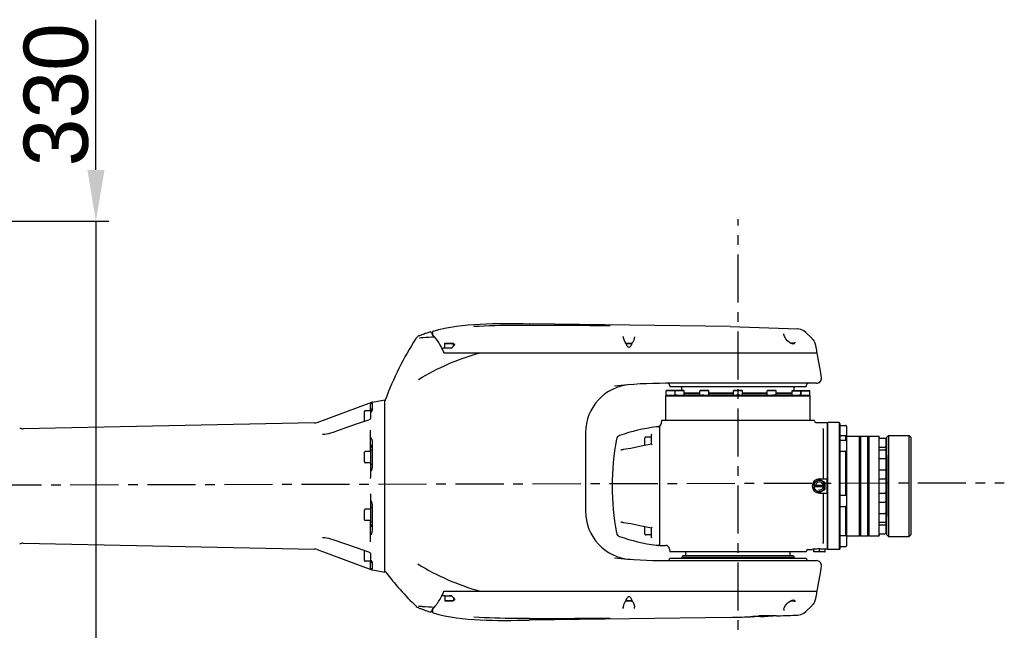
# Model space of a CAD drawing. Header units: millimetres. Extents: x 4086 to 10416, y 123 to 1549.
# Tile 50 of 99: x 7098 to 7252, y 1099 to 1195. Entities that reach past the tile are written whole.
import ezdxf

# ---------------------------------------------------------------- set-up
doc = ezdxf.new("R2010")
doc.units = ezdxf.units.MM
doc.linetypes.add('CENTER', pattern=[0.6, 0.375, -0.075, 0.075, -0.075])
for name, color, linetype in [('中心线', 7, 'Continuous'), ('外形图', 7, 'Continuous'), ('尺寸标注', 7, 'Continuous')]:
    doc.layers.add(name, color=color, linetype=linetype)
doc.styles.add('思源黑', font='SourceHanSansCN-Normal.ttf')
doc.dimstyles.new('尺寸标注_1_4比例中六', dxfattribs={"dimtxt": 10, "dimasz": 8, "dimexe": 2, "dimexo": 1.5, "dimgap": 1, "dimtad": 1, "dimdec": 1, "dimlfac": 4, "dimdsep": 46, "dimtxsty": '思源黑', "dimcen": 0.09, "dimadec": 0, "dimazin": 0, "dimtp": 0.01, "dimtm": 0.01, "dimtfac": 1, "dimtdec": 1, "dimtofl": 0, "dimtmove": 0, "dimatfit": 3, "dimfxl": 1, "dimtolj": 1, "dimarcsym": 0})

# ---------------------------------------------------------------- blocks, each defined once
blk = doc.blocks.new('*D796')
at = {"layer": 'Defpoints', "color": 0}
for p in [(7054.45, 1163.14), (7054.45, 1080.64), (7110.19, 1080.64)]:
    blk.add_point(p, dxfattribs=at)
at = {"layer": '尺寸标注', "color": 0, "lineweight": -2}
for p, q in [((7110.19, 1171.14), (7110.19, 1194.53)), ((7110.19, 1171.14), (7110.19, 1179.14)), ((7055.95, 1163.14), (7112.19, 1163.14)), ((7110.19, 1163.14), (7110.19, 1080.64)), ((7055.95, 1080.64), (7112.19, 1080.64)), ((7110.19, 1072.64), (7110.19, 1064.64))]:
    blk.add_line(p, q, dxfattribs=at)
at = {"layer": '尺寸标注', "color": 0}
for points in [[(7108.86, 1171.14), (7111.53, 1171.14), (7110.19, 1163.14)], [(7111.53, 1072.64), (7108.86, 1072.64), (7110.19, 1080.64)]]:
    blk.add_solid(points, dxfattribs=at)
at = {"layer": '尺寸标注', "color": 0, "insert": (7104.01, 1182.84), "char_height": 10, "attachment_point": 5, "rotation": 90, "style": '思源黑'}
blk.add_mtext('\\A1;330', dxfattribs=at)

msp = doc.modelspace()

# ---------------------------------------------------------------- linework, layer by layer
at = {"layer": '中心线', "linetype": 'CENTER', "ltscale": 20}
for p, q in [((7210.2, 1090.479), (7210.2, 1163.454)), ((7010.2, 1121.89), (7251.672, 1122.396))]:
    msp.add_line(p, q, dxfattribs=at)
at = {"layer": '外形图', "linetype": 'Continuous'}
for p, q in [((7208.95, 1146.733), (7177.7, 1147.177)), ((7208.95, 1146.733), (7219.526, 1146.365)), ((7217.31, 1145.604), (7217.31, 1145.617)), ((7219.525, 1146.365), (7219.526, 1146.365)), ((7220.773, 1145.825), (7220.774, 1145.824)), ((7192.325, 1145.155), (7192.325, 1145.154)), ((7192.442, 1144.637), (7192.325, 1145.154)), ((7192.626, 1144.306), (7192.442, 1144.637)), ((7192.743, 1144.118), (7192.626, 1144.306)), ((7192.729, 1144.14), (7193.686, 1144.14)), ((7192.77, 1144.055), (7192.743, 1144.118)), ((7192.744, 1144.115), (7193.672, 1144.115)), ((7193.651, 1144.064), (7193.6, 1143.935)), ((7193.676, 1144.125), (7193.651, 1144.064)), ((7193.79, 1144.316), (7193.676, 1144.125)), ((7193.957, 1144.624), (7193.79, 1144.316)), ((7194.073, 1145.139), (7193.957, 1144.624)), ((7194.073, 1145.139), (7194.073, 1145.14)), ((7217.432, 1145.183), (7217.334, 1145.469)), ((7218.277, 1144.208), (7218.228, 1144.24)), ((7218.477, 1144.101), (7218.277, 1144.208)), ((7218.862, 1144.14), (7218.403, 1144.14)), ((7218.887, 1144.115), (7218.45, 1144.115)), ((7218.638, 1144.034), (7218.477, 1144.101)), ((7218.811, 1143.996), (7218.638, 1144.034)), ((7218.92, 1144.033), (7218.811, 1143.996)), ((7218.887, 1144.115), (7218.862, 1144.14)), ((7218.887, 1144.022), (7218.887, 1144.115)), ((7218.997, 1144.12), (7218.92, 1144.033)), ((7219.02, 1144.166), (7218.997, 1144.12)), ((7219.043, 1144.286), (7219.043, 1144.284)), ((7221.893, 1144.656), (7222.023, 1144.507)), ((7222.174, 1144.262), (7222.065, 1144.455)), ((7222.218, 1144.121), (7222.174, 1144.262)), ((7222.293, 1143.776), (7222.218, 1144.121)), ((7164.398, 1142.64), (7222.527, 1142.64)), ((7193.6, 1143.935), (7193.539, 1143.802)), ((7222.457, 1142.993), (7222.293, 1143.776)), ((7222.498, 1142.79), (7222.457, 1142.993)), ((7222.436, 1137.89), (7198.95, 1137.89)), ((7199.012, 1136.74), (7199.037, 1136.765)), ((7200.387, 1136.74), (7199.012, 1136.74)), ((7199.012, 1136.015), (7199.012, 1136.74)), ((7200.362, 1136.765), (7199.037, 1136.765)), ((7199.575, 1137.515), (7199.575, 1137.39)), ((7199.575, 1137.39), (7220.825, 1137.39)), ((7200.387, 1136.74), (7200.362, 1136.765)), ((7200.387, 1136.015), (7200.387, 1136.74)), ((7200.419, 1136.74), (7200.444, 1136.765)), ((7200.419, 1136.74), (7200.444, 1136.765)), ((7201.794, 1136.74), (7200.419, 1136.74)), ((7200.419, 1136.015), (7200.419, 1136.74)), ((7201.769, 1136.765), (7200.444, 1136.765)), ((7201.45, 1136.765), (7201.45, 1137.39)), ((7201.794, 1136.74), (7201.769, 1136.765)), ((7201.794, 1136.015), (7201.794, 1136.74)), ((7204.262, 1136.365), (7201.794, 1136.365)), ((7204.262, 1136.74), (7204.287, 1136.765)), ((7205.637, 1136.74), (7204.262, 1136.74)), ((7204.262, 1136.015), (7204.262, 1136.74)), ((7205.612, 1136.765), (7204.287, 1136.765)), ((7205.637, 1136.74), (7205.612, 1136.765)), ((7205.637, 1136.015), (7205.637, 1136.74)), ((7209.512, 1136.365), (7205.637, 1136.365)), ((7209.512, 1136.74), (7209.537, 1136.765)), ((7210.887, 1136.74), (7209.512, 1136.74)), ((7209.512, 1136.015), (7209.512, 1136.74)), ((7210.862, 1136.765), (7209.537, 1136.765)), ((7210.887, 1136.74), (7210.862, 1136.765)), ((7210.887, 1136.015), (7210.887, 1136.74)), ((7214.762, 1136.365), (7210.887, 1136.365)), ((7214.787, 1136.765), (7214.762, 1136.74)), ((7216.137, 1136.74), (7214.762, 1136.74)), ((7214.762, 1136.015), (7214.762, 1136.74)), ((7216.112, 1136.765), (7214.787, 1136.765)), ((7216.112, 1136.765), (7216.137, 1136.74)), ((7216.137, 1136.015), (7216.137, 1136.74)), ((7218.605, 1136.365), (7216.137, 1136.365)), ((7218.605, 1136.74), (7218.63, 1136.765)), ((7218.605, 1136.74), (7219.98, 1136.74)), ((7218.605, 1136.015), (7218.605, 1136.74)), ((7218.63, 1136.765), (7219.955, 1136.765)), ((7218.95, 1136.765), (7218.95, 1137.39)), ((7219.98, 1136.74), (7219.955, 1136.765)), ((7219.98, 1136.74), (7219.955, 1136.765)), ((7219.98, 1136.015), (7219.98, 1136.74)), ((7220.012, 1136.74), (7220.037, 1136.765)), ((7220.012, 1136.74), (7221.387, 1136.74)), ((7220.012, 1136.015), (7220.012, 1136.74)), ((7220.037, 1136.765), (7221.362, 1136.765)), ((7220.825, 1137.515), (7220.825, 1137.39)), ((7221.387, 1136.74), (7221.362, 1136.765)), ((7221.387, 1136.015), (7221.387, 1136.74)), ((7198.95, 1135.915), (7199.05, 1136.015)), ((7198.95, 1135.915), (7221.45, 1135.915)), ((7198.95, 1132.14), (7198.95, 1135.915)), ((7199.071, 1136.015), (7199.012, 1136.015)), ((7199.05, 1136.015), (7200.45, 1136.015)), ((7200.669, 1136.015), (7200.424, 1136.015)), ((7200.669, 1136.015), (7204.512, 1136.015)), ((7204.262, 1136.265), (7201.794, 1136.265)), ((7204.878, 1136.015), (7204.49, 1136.015)), ((7204.863, 1136.015), (7209.916, 1136.015)), ((7209.512, 1136.265), (7205.637, 1136.265)), ((7210.479, 1136.015), (7209.916, 1136.015)), ((7210.491, 1136.015), (7215.537, 1136.015)), ((7214.762, 1136.265), (7210.887, 1136.265)), ((7216.014, 1136.015), (7215.537, 1136.015)), ((7215.887, 1136.015), (7219.73, 1136.015)), ((7218.605, 1136.265), (7216.137, 1136.265)), ((7219.977, 1136.015), (7219.73, 1136.015)), ((7219.95, 1136.015), (7221.331, 1136.015)), ((7221.387, 1136.015), (7221.341, 1136.015)), ((7221.45, 1135.915), (7221.35, 1136.015)), ((7221.45, 1132.14), (7221.45, 1135.915)), ((7198.286, 1131.702), (7198.325, 1132.14)), ((7198.325, 1132.14), (7222.075, 1132.14)), ((7222.087, 1131.994), (7222.075, 1132.14)), ((7222.336, 1131.765), (7224.075, 1131.765)), ((7224.075, 1131.64), (7224.2, 1131.765)), ((7224.075, 1131.765), (7224.075, 1123.015)), ((7225.95, 1131.765), (7224.2, 1131.765)), ((7224.2, 1112.015), (7224.2, 1131.765)), ((7226.075, 1131.64), (7225.95, 1131.765)), ((7225.95, 1131.765), (7225.95, 1112.015)), ((7197.95, 1131.198), (7197.95, 1112.64)), ((7223.45, 1130.776), (7223.45, 1123.015)), ((7226.075, 1131.64), (7226.075, 1112.14)), ((7226.075, 1131.338), (7226.95, 1131.338)), ((7227.075, 1131.213), (7227.075, 1129.713)), ((7186.45, 1130.205), (7186.45, 1117.951)), ((7195.7, 1128.196), (7195.7, 1129.39)), ((7196.7, 1129.515), (7195.825, 1129.515)), ((7196.7, 1129.518), (7196.7, 1129.788)), ((7196.7, 1128.64), (7196.7, 1129.515)), ((7196.7, 1128.412), (7196.7, 1128.823)), ((7226.075, 1129.765), (7226.95, 1129.765)), ((7226.075, 1129.041), (7226.95, 1129.041)), ((7227.075, 1129.64), (7226.95, 1129.765)), ((7226.95, 1129.765), (7226.95, 1129.041)), ((7227.075, 1129.64), (7229.1, 1129.64)), ((7227.075, 1129.64), (7227.075, 1128.916)), ((7227.075, 1128.916), (7227.075, 1127.416)), ((7229.15, 1129.59), (7229.1, 1129.64)), ((7229.1, 1114.14), (7229.1, 1129.64)), ((7229.15, 1114.19), (7229.15, 1129.59)), ((7229.15, 1129.515), (7229.2, 1129.515)), ((7229.2, 1129.59), (7229.25, 1129.64)), ((7229.2, 1129.59), (7229.2, 1114.19)), ((7229.25, 1129.64), (7230.4, 1129.64)), ((7229.25, 1129.64), (7229.25, 1114.14)), ((7230.45, 1129.59), (7230.4, 1129.64)), ((7230.4, 1114.14), (7230.4, 1129.64)), ((7230.45, 1114.19), (7230.45, 1129.59)), ((7230.45, 1129.497), (7230.5, 1129.497)), ((7230.5, 1129.59), (7230.55, 1129.64)), ((7230.5, 1129.59), (7230.5, 1114.19)), ((7230.55, 1129.64), (7232.175, 1129.64)), ((7230.55, 1129.64), (7230.55, 1114.14)), ((7232.2, 1129.615), (7232.175, 1129.64)), ((7232.175, 1114.14), (7232.175, 1129.64)), ((7232.2, 1114.165), (7232.2, 1129.615)), ((7232.2, 1129.339), (7233.075, 1129.339)), ((7233.2, 1129.214), (7233.2, 1128.089)), ((7233.375, 1129.515), (7233.625, 1129.765)), ((7233.375, 1114.265), (7233.375, 1129.515)), ((7233.625, 1129.765), (7236.875, 1129.765)), ((7233.625, 1129.765), (7233.625, 1114.015)), ((7237.125, 1129.515), (7236.875, 1129.765)), ((7236.875, 1114.015), (7236.875, 1129.765)), ((7237.125, 1129.515), (7237.125, 1114.265)), ((7191.935, 1127.472), (7191.935, 1127.472)), ((7226.075, 1127.291), (7226.95, 1127.291)), ((7226.95, 1127.291), (7226.95, 1120.468)), ((7227.075, 1127.416), (7227.075, 1120.343)), ((7232.2, 1127.964), (7233.075, 1127.964)), ((7232.2, 1127.528), (7233.075, 1127.528)), ((7233.325, 1127.953), (7233.2, 1128.078)), ((7233.2, 1128.078), (7233.2, 1115.703)), ((7233.325, 1127.953), (7233.325, 1115.828)), ((7232.2, 1126.153), (7233.075, 1126.153)), ((7233.325, 1126.64), (7233.35, 1126.64)), ((7233.375, 1126.615), (7233.35, 1126.64)), ((7233.35, 1126.64), (7233.35, 1117.14)), ((7232.2, 1124.39), (7233.075, 1124.39)), ((7222.875, 1122.901), (7222, 1122.396)), ((7222.875, 1123.015), (7224.075, 1123.015)), ((7223.75, 1122.396), (7222.875, 1122.901)), ((7224.075, 1120.765), (7224.075, 1123.015)), ((7232.2, 1123.015), (7233.075, 1123.015)), ((7222, 1122.396), (7222, 1121.385)), ((7222, 1122.04), (7223.75, 1122.04)), ((7223.75, 1121.74), (7222, 1121.74)), ((7222, 1121.385), (7222.875, 1120.88)), ((7222.875, 1120.88), (7223.75, 1121.385)), ((7223.75, 1121.385), (7223.75, 1122.396)), ((7222.875, 1120.765), (7224.075, 1120.765)), ((7223.45, 1120.765), (7223.45, 1113.005)), ((7224.075, 1120.765), (7224.075, 1112.08)), ((7226.075, 1120.468), (7226.95, 1120.468)), ((7226.075, 1119.524), (7226.075, 1119.183)), ((7227.075, 1120.343), (7227.075, 1118.843)), ((7232.2, 1120.766), (7233.075, 1120.766)), ((7226.075, 1118.718), (7226.95, 1118.718)), ((7226.95, 1118.718), (7226.95, 1114.193)), ((7227.075, 1118.843), (7227.075, 1114.14)), ((7232.2, 1119.391), (7233.075, 1119.391)), ((7232.2, 1117.628), (7233.075, 1117.628)), ((7233.325, 1117.14), (7233.35, 1117.14)), ((7233.375, 1117.165), (7233.35, 1117.14)), ((7191.934, 1116.312), (7191.933, 1116.312)), ((7192.161, 1116.251), (7192.234, 1116.237)), ((7192.234, 1116.237), (7192.287, 1116.229)), ((7195.141, 1115.707), (7196.7, 1115.37)), ((7195.7, 1114.39), (7195.7, 1115.586)), ((7196.7, 1114.917), (7196.7, 1115.37)), ((7196.7, 1114.265), (7196.7, 1115.14)), ((7232.2, 1116.253), (7233.075, 1116.253)), ((7232.2, 1115.816), (7233.075, 1115.816)), ((7233.325, 1115.828), (7233.2, 1115.703)), ((7233.2, 1115.691), (7233.2, 1114.566)), ((7196.7, 1114.265), (7195.825, 1114.265)), ((7196.7, 1113.995), (7196.7, 1114.274)), ((7226.075, 1114.193), (7226.95, 1114.193)), ((7227.075, 1114.14), (7227.06, 1114.126)), ((7227.075, 1114.14), (7229.1, 1114.14)), ((7227.075, 1114.068), (7227.075, 1112.568)), ((7229.15, 1114.19), (7229.1, 1114.14)), ((7229.15, 1114.265), (7229.2, 1114.265)), ((7229.2, 1114.19), (7229.25, 1114.14)), ((7229.25, 1114.14), (7230.4, 1114.14)), ((7230.45, 1114.19), (7230.4, 1114.14)), ((7230.45, 1114.283), (7230.5, 1114.283)), ((7230.5, 1114.19), (7230.55, 1114.14)), ((7230.55, 1114.14), (7232.175, 1114.14)), ((7232.2, 1114.165), (7232.175, 1114.14)), ((7232.2, 1114.441), (7233.075, 1114.441)), ((7233.375, 1114.265), (7233.625, 1114.015)), ((7233.625, 1114.015), (7236.875, 1114.015)), ((7237.125, 1114.265), (7236.875, 1114.015)), ((7197.944, 1112.64), (7198.914, 1112.64)), ((7199.537, 1112.07), (7199.575, 1111.64)), ((7221.086, 1112.015), (7221.75, 1112.015)), ((7221.767, 1112.017), (7221.75, 1112.015)), ((7222.006, 1112.041), (7221.987, 1112.04)), ((7221.987, 1112.04), (7222.006, 1112.041)), ((7222, 1111.644), (7222, 1112.04)), ((7222.875, 1112.08), (7224.075, 1112.08)), ((7222.875, 1111.677), (7222.875, 1112.08)), ((7223.75, 1111.644), (7223.75, 1112.08)), ((7224.105, 1112.11), (7224.2, 1112.015)), ((7225.95, 1112.015), (7224.2, 1112.015)), ((7226.075, 1112.14), (7225.95, 1112.015)), ((7226.075, 1112.478), (7226.075, 1112.461)), ((7226.075, 1112.443), (7226.95, 1112.443)), ((7220.824, 1111.64), (7199.575, 1111.64)), ((7199.575, 1110.64), (7220.825, 1110.64)), ((7201.594, 1111.015), (7201.45, 1110.765)), ((7218.95, 1110.765), (7201.45, 1110.765)), ((7201.45, 1110.64), (7201.45, 1110.765)), ((7218.805, 1111.015), (7201.594, 1111.015)), ((7202.075, 1111.015), (7202.075, 1111.64)), ((7218.325, 1111.015), (7218.325, 1111.64)), ((7218.805, 1111.015), (7218.95, 1110.765)), ((7218.95, 1110.64), (7218.95, 1110.765)), ((7220.837, 1111.787), (7220.825, 1111.64)), ((7222, 1111.644), (7222.012, 1111.64)), ((7223.737, 1111.64), (7222.012, 1111.64)), ((7223.737, 1111.64), (7223.75, 1111.644)), ((7198.95, 1110.265), (7222.438, 1110.265)), ((7164.398, 1105.515), (7222.527, 1105.515)), ((7192.856, 1104.3), (7192.918, 1104.419)), ((7192.918, 1104.419), (7192.987, 1104.525)), ((7218.65, 1104.124), (7218.813, 1104.157)), ((7222.218, 1104.035), (7222.291, 1104.372)), ((7222.291, 1104.372), (7222.458, 1105.169)), ((7222.458, 1105.169), (7222.498, 1105.366)), ((7192.326, 1103.003), (7192.338, 1103.143)), ((7192.338, 1103.143), (7192.454, 1103.545)), ((7192.454, 1103.545), (7192.628, 1103.85)), ((7192.628, 1103.85), (7192.744, 1104.037)), ((7192.731, 1104.015), (7193.683, 1104.015)), ((7192.744, 1104.037), (7192.772, 1104.1)), ((7192.746, 1104.04), (7193.67, 1104.04)), ((7193.648, 1104.092), (7193.677, 1104.025)), ((7193.677, 1104.025), (7193.788, 1103.84)), ((7193.789, 1103.84), (7193.916, 1103.622)), ((7193.916, 1103.622), (7194.056, 1103.188)), ((7194.056, 1103.188), (7194.073, 1103.017)), ((7194.073, 1103.017), (7194.073, 1103.014)), ((7217.334, 1102.686), (7217.409, 1102.919)), ((7218.319, 1103.972), (7218.48, 1104.054)), ((7218.404, 1104.015), (7218.862, 1104.015)), ((7218.453, 1104.04), (7218.887, 1104.04)), ((7218.48, 1104.054), (7218.65, 1104.124)), ((7218.887, 1104.04), (7218.862, 1104.015)), ((7218.887, 1104.132), (7218.887, 1104.04)), ((7219.039, 1103.99), (7219.043, 1103.871)), ((7222.023, 1103.649), (7221.893, 1103.5)), ((7222.023, 1103.649), (7222.048, 1103.68)), ((7222.048, 1103.68), (7222.065, 1103.701)), ((7222.065, 1103.701), (7222.177, 1103.902)), ((7222.065, 1103.701), (7222.065, 1103.701)), ((7222.177, 1103.902), (7222.218, 1104.035)), ((7208.95, 1101.422), (7177.7, 1100.979)), ((7212.445, 1101.521), (7212.253, 1101.515)), ((7212.58, 1101.526), (7212.445, 1101.521)), ((7213.509, 1101.558), (7213.431, 1101.556)), ((7213.622, 1101.562), (7213.509, 1101.558)), ((7213.813, 1101.569), (7213.622, 1101.562)), ((7214.004, 1101.576), (7213.813, 1101.569)), ((7214.53, 1101.59), (7214.529, 1101.591)), ((7216.069, 1101.649), (7215.879, 1101.641)), ((7217.31, 1102.551), (7217.313, 1102.511)), ((7219.526, 1101.791), (7219.524, 1101.79)), ((7220.774, 1102.332), (7220.773, 1102.331))]:
    msp.add_line(p, q, dxfattribs=at)
at = {"layer": '外形图', "color": 7, "linetype": 'Continuous'}
for p, q in [((7161.547, 1145.653), (7161.477, 1145.63)), ((7162.337, 1145.889), (7162.305, 1145.906)), ((7162.612, 1145.908), (7162.605, 1145.507)), ((7160.489, 1145.261), (7160.331, 1145.179)), ((7164.512, 1144.115), (7164.537, 1144.14)), ((7164.512, 1144.115), (7165.887, 1144.115)), ((7164.512, 1143.39), (7164.512, 1144.115)), ((7164.537, 1144.14), (7165.862, 1144.14)), ((7165.887, 1144.115), (7165.862, 1144.14)), ((7165.887, 1143.7), (7165.887, 1144.115)), ((7166.035, 1144.036), (7166.024, 1143.963)), ((7164.276, 1143.39), (7164.616, 1143.39)), ((7164.616, 1143.39), (7165.338, 1143.39)), ((7165.2, 1143.39), (7165.659, 1143.39)), ((7165.699, 1143.476), (7165.634, 1143.39)), ((7165.828, 1143.627), (7165.699, 1143.476)), ((7165.895, 1143.71), (7165.828, 1143.627)), ((7166.024, 1143.963), (7165.895, 1143.71)), ((7144.647, 1131.79), (7153.158, 1134.927)), ((7153.244, 1134.95), (7155.2, 1135.295)), ((7155.2, 1108.486), (7155.2, 1135.295)), ((7152, 1131.996), (7152, 1133.496)), ((7153, 1133.621), (7152.125, 1133.621)), ((7152.95, 1133.621), (7152.95, 1134.586)), ((7153.2, 1133.871), (7153, 1133.871)), ((7153, 1133.422), (7153, 1133.871)), ((7153.094, 1133.493), (7153.14, 1133.513)), ((7153.2, 1134.8), (7153.2, 1133.756)), ((7152.742, 1132.197), (7152.644, 1132.153)), ((7152.846, 1132.267), (7152.742, 1132.197)), ((7152.95, 1132.4), (7152.946, 1132.391)), ((7152.95, 1133.283), (7152.95, 1132.4)), ((7144.239, 1131.713), (7098.857, 1130.814)), ((7147.265, 1130.294), (7147.119, 1130.245)), ((7152.95, 1127.262), (7152.95, 1130.608)), ((7145.492, 1129.9), (7145.491, 1129.9)), ((7153.2, 1128.919), (7153.2, 1124.702)), ((7153, 1127.262), (7152.125, 1127.262)), ((7153.2, 1127.512), (7153, 1127.512)), ((7153, 1125.262), (7153, 1127.512)), ((7152, 1125.637), (7152, 1127.137)), ((7153, 1125.512), (7152.125, 1125.512)), ((7152.95, 1125.512), (7152.95, 1123.191)), ((7153.09, 1124.323), (7152.969, 1124.172)), ((7153.2, 1125.262), (7153, 1125.262)), ((7152.95, 1120.59), (7152.95, 1118.269)), ((7152, 1116.644), (7152, 1118.144)), ((7153, 1118.269), (7152.125, 1118.269)), ((7153.2, 1118.519), (7153, 1118.519)), ((7153, 1116.269), (7153, 1118.519)), ((7153.2, 1119.078), (7153.2, 1114.861)), ((7153, 1116.519), (7152.125, 1116.519)), ((7152.95, 1113.173), (7152.95, 1116.519)), ((7153.2, 1116.269), (7153, 1116.269)), ((7145.491, 1113.88), (7145.492, 1113.88)), ((7145.492, 1113.88), (7145.491, 1113.88)), ((7147.101, 1113.542), (7147.265, 1113.486)), ((7153.103, 1114.396), (7153.147, 1114.389)), ((7098.857, 1112.966), (7144.239, 1112.068)), ((7144.647, 1111.991), (7153.158, 1108.854)), ((7150.882, 1112.236), (7152.644, 1111.628)), ((7152, 1110.285), (7152, 1111.785)), ((7152.644, 1111.628), (7152.742, 1111.584)), ((7152.919, 1111.436), (7152.937, 1111.408)), ((7152.95, 1111.408), (7152.95, 1110.498)), ((7153, 1109.91), (7153, 1110.359)), ((7153, 1110.16), (7152.125, 1110.16)), ((7152.95, 1109.195), (7152.95, 1110.16)), ((7153.2, 1109.91), (7153, 1109.91)), ((7153.094, 1110.288), (7153.14, 1110.268)), ((7153.2, 1110.025), (7153.2, 1108.981)), ((7153.244, 1108.831), (7155.2, 1108.486)), ((7155.273, 1108.545), (7155.2, 1108.64)), ((7164.607, 1104.765), (7164.297, 1104.765)), ((7164.512, 1104.765), (7164.512, 1104.04)), ((7164.607, 1104.765), (7165.363, 1104.765)), ((7165.634, 1104.765), (7165.2, 1104.765)), ((7165.412, 1104.765), (7165.634, 1104.765)), ((7165.644, 1104.791), (7165.636, 1104.773)), ((7165.699, 1104.68), (7165.828, 1104.529)), ((7165.828, 1104.529), (7165.88, 1104.466)), ((7165.88, 1104.466), (7166.022, 1104.202)), ((7165.887, 1104.453), (7165.887, 1104.04)), ((7166.022, 1104.202), (7166.035, 1104.121)), ((7160.244, 1103.008), (7160.373, 1102.943)), ((7162.605, 1102.648), (7162.612, 1102.248)), ((7164.512, 1104.04), (7165.887, 1104.04)), ((7164.512, 1104.04), (7164.537, 1104.015)), ((7164.537, 1104.015), (7165.862, 1104.015)), ((7165.887, 1104.04), (7165.862, 1104.015)), ((7166.035, 1104.121), (7166.035, 1104.12)), ((7161.324, 1102.578), (7161.514, 1102.514)), ((7161.514, 1102.514), (7161.543, 1102.504)), ((7162.305, 1102.249), (7162.337, 1102.267))]:
    msp.add_line(p, q, dxfattribs=at)
for points in [[(7161.477, 1145.63), (7161.268, 1145.558), (7161.106, 1145.501), (7160.964, 1145.449)], [(7160.331, 1145.179), (7160.158, 1145.037), (7160.04, 1144.893), (7160.029, 1144.876)], [(7160.964, 1145.449), (7160.834, 1145.399), (7160.714, 1145.352), (7160.599, 1145.307), (7160.489, 1145.261)], [(7164.213, 1143.341), (7164.226, 1143.365), (7164.249, 1143.383), (7164.276, 1143.39)], [(7152.644, 1132.153), (7150.904, 1131.552), (7148.941, 1130.874), (7147.265, 1130.294)], [(7152.946, 1132.391), (7152.915, 1132.338), (7152.846, 1132.267)], [(7147.119, 1130.245), (7146.747, 1130.131), (7146.415, 1130.043), (7146.124, 1129.979), (7145.859, 1129.934), (7145.616, 1129.907), (7145.491, 1129.9)], [(7145.856, 1129.934), (7145.853, 1129.933), (7145.719, 1129.919)], [(7152.969, 1119.609), (7152.99, 1119.588), (7153.016, 1119.56), (7153.041, 1119.529), (7153.065, 1119.497)], [(7145.491, 1113.88), (7145.612, 1113.874), (7145.853, 1113.847), (7146.115, 1113.803), (7146.403, 1113.741), (7146.732, 1113.655), (7147.101, 1113.542)], [(7147.265, 1113.486), (7148.919, 1112.915), (7150.882, 1112.236)], [(7152.742, 1111.584), (7152.849, 1111.51), (7152.919, 1111.436)], [(7152.937, 1111.408), (7152.948, 1111.385), (7152.95, 1111.379)], [(7165.636, 1104.773), (7165.634, 1104.768), (7165.634, 1104.766)], [(7165.634, 1104.766), (7165.64, 1104.756), (7165.699, 1104.68)], [(7160.061, 1103.15), (7160.087, 1103.125), (7160.244, 1103.008)], [(7160.373, 1102.943), (7160.425, 1102.921), (7160.536, 1102.875), (7160.648, 1102.83), (7160.762, 1102.784), (7160.883, 1102.738), (7161.013, 1102.689), (7161.157, 1102.637), (7161.324, 1102.578)]]:
    msp.add_lwpolyline(points, dxfattribs=at)
at = {"layer": '外形图', "linetype": 'Continuous'}
for points in [[(7220.773, 1145.824), (7220.458, 1146.071), (7219.985, 1146.288), (7219.525, 1146.365)], [(7221.893, 1144.656), (7221.468, 1145.124), (7220.983, 1145.621), (7220.774, 1145.824)], [(7192.878, 1143.805), (7192.816, 1143.939), (7192.77, 1144.055)], [(7218.228, 1144.24), (7217.912, 1144.502), (7217.644, 1144.818), (7217.432, 1145.183)], [(7222.065, 1144.455), (7222.048, 1144.476), (7222.023, 1144.507)], [(7193.023, 1143.579), (7192.945, 1143.685), (7192.878, 1143.805)], [(7193.202, 1143.468), (7193.191, 1143.469), (7193.107, 1143.503), (7193.023, 1143.579)], [(7193.396, 1143.578), (7193.309, 1143.5), (7193.214, 1143.468), (7193.202, 1143.468)], [(7193.539, 1143.802), (7193.472, 1143.682), (7193.396, 1143.578)], [(7223.183, 1138.744), (7223.019, 1139.856), (7222.753, 1141.445), (7222.527, 1142.64)], [(7191.945, 1127.476), (7191.931, 1127.471), (7191.932, 1127.471), (7191.935, 1127.472)], [(7192.104, 1127.52), (7192.041, 1127.504), (7191.99, 1127.489), (7191.952, 1127.478), (7191.945, 1127.476)], [(7192.288, 1127.554), (7192.263, 1127.55), (7192.179, 1127.536), (7192.104, 1127.52)], [(7196.7, 1128.412), (7195.117, 1128.07), (7193.487, 1127.745), (7192.288, 1127.554)], [(7191.93, 1116.313), (7191.932, 1116.312), (7191.955, 1116.305), (7191.991, 1116.294), (7192.038, 1116.28), (7192.095, 1116.265), (7192.161, 1116.251)], [(7192.287, 1116.229), (7193.51, 1116.034), (7195.141, 1115.707)], [(7222.527, 1105.515), (7222.753, 1106.711), (7223.019, 1108.3), (7223.183, 1109.412)], [(7192.772, 1104.1), (7192.8, 1104.173), (7192.856, 1104.3)], [(7192.987, 1104.525), (7193.068, 1104.616), (7193.164, 1104.674), (7193.268, 1104.67), (7193.36, 1104.609), (7193.437, 1104.519)], [(7193.437, 1104.519), (7193.503, 1104.415), (7193.563, 1104.298), (7193.617, 1104.173), (7193.648, 1104.092)], [(7218.813, 1104.157), (7218.919, 1104.122), (7218.995, 1104.038), (7219.02, 1103.99)], [(7217.409, 1102.919), (7217.587, 1103.253), (7217.812, 1103.547), (7218.06, 1103.788), (7218.319, 1103.972)], [(7220.774, 1102.332), (7220.972, 1102.524), (7221.464, 1103.028), (7221.893, 1103.5)], [(7219.525, 1101.79), (7219.984, 1101.867), (7220.45, 1102.079), (7220.773, 1102.331)]]:
    msp.add_lwpolyline(points, dxfattribs=at)
at = {"layer": '外形图', "color": 7, "linetype": 'Continuous'}
for centre, radius, start, end in [((7169.262, 1123.511), 23.451, 109.46033, 110.26954), ((7169.252, 1123.538), 23.422, 108.7721, 109.46025), ((7169.25, 1123.544), 23.416, 107.25277, 108.77195), ((7161.094, 1143.806), 2.429, 51.56843, 53.44946), ((7162.737, 1145.906), 0.125, 106.24355, 179), ((7202.167, 1117.907), 50.029, 147.37999, 159.68732), ((7147.414, 1134.588), 18.828, 27.39793, 27.58372), ((7146.439, 1134.086), 19.924, 26.45117, 27.39109), ((7150.762, 1137.858), 14.451, 19.87531, 20.41707), ((7150.448, 1137.745), 14.785, 19.33849, 19.87536), ((7153.33, 1134.457), 0.5, 100, 110.23187), ((7201.839, 1118.045), 49.674, 159.70524, 159.86989), ((7152.125, 1133.496), 0.125, 90, 180), ((7153.198, 1134.655), 0.248, 146.66915, 156.83658), ((7151.464, 1134.8), 2.063, 318.09513, 318.73254), ((7151.448, 1134.815), 2.085, 318.73176, 319.36229), ((7153.199, 1133.253), 0.262, 113.84241, 126.94958), ((7144.215, 1132.963), 1.25, 271.13442, 290.23187), ((7152.125, 1131.996), 0.125, 180, 208.84506), ((7098.833, 1132.064), 1.25, 245.62618, 271.13442), ((7152.514, 1128.918), 0.689, 26.4137, 31.18545), ((7152.558, 1128.941), 0.639, 23.53624, 26.38636), ((7152.125, 1127.137), 0.125, 90, 180), ((7152.125, 1125.637), 0.125, 180, 270), ((7152.38, 1124.704), 0.82, 343.55521, 346.40137), ((7152.383, 1124.703), 0.817, 346.39396, 359.95098), ((7152.7, 1123.189), 0.25, 335.66349, 343.18281), ((7152.689, 1123.193), 0.261, 343.14907, 351.56781), ((7152.701, 1123.191), 0.249, 351.51682, 359.92328), ((7152.125, 1118.144), 0.125, 90, 180), ((7152.379, 1119.077), 0.821, 3.79156, 16.44441), ((7152.395, 1119.078), 0.805, 0.00198, 3.7665), ((7152.125, 1116.644), 0.125, 180, 270), ((7098.833, 1111.717), 1.25, 88.86558, 114.37382), ((7144.215, 1110.818), 1.25, 69.76813, 88.86558), ((7152.125, 1111.785), 0.125, 151.15464, 180), ((7151.435, 1108.954), 2.103, 40.37826, 41.91389), ((7153.199, 1110.527), 0.262, 233.06413, 246.16024), ((7152.125, 1110.285), 0.125, 180, 270), ((7153.198, 1109.126), 0.249, 203.16648, 215.15176), ((7153.33, 1109.323), 0.5, 249.76813, 260), ((7194.585, 1138.615), 49.494, 217.41248, 225.77084), ((7147.344, 1113.604), 18.907, 332.44595, 332.6521), ((7146.396, 1114.092), 19.973, 332.65811, 333.54807), ((7150.761, 1110.298), 14.451, 339.58292, 340.12468), ((7150.448, 1110.411), 14.784, 340.12464, 340.66151), ((7169.252, 1124.618), 23.423, 250.52562, 251.22793), ((7169.25, 1124.611), 23.416, 251.22808, 252.74723), ((7161.455, 1103.836), 1.8, 300.8214, 304.19296), ((7161.29, 1104.083), 2.098, 304.12793, 305.47362), ((7161.145, 1104.284), 2.345, 305.51127, 308.47757), ((7162.737, 1102.25), 0.125, 181, 253.75645)]:
    msp.add_arc(centre, radius, start, end, dxfattribs=at)
at = {"layer": '外形图', "linetype": 'Continuous'}
for centre, radius, start, end in [((7173.959, -509.242), 1656.158, 89.435433, 89.870609), ((7222.375, 1142.765), 0.125, 270, 11.30656), ((7222.44, 1138.64), 0.75, 270, 7.91698), ((7193.95, 1130.205), 7.5, 94.24802, 180), ((7198.95, 1062.89), 75, 90, 96.09948), ((7199.2, 1137.515), 0.375, 0, 90), ((7221.2, 1137.515), 0.375, 90, 180), ((7222.336, 1132.015), 0.25, 184.99999, 270), ((7201.476, 1101.378), 30, 97.72109, 108.91454), ((7197.95, 1127.389), 3.751, 93.89092, 97.71983), ((7197.95, 1127.388), 3.752, 91.97739, 93.89112), ((7197.825, 1131.013), 0.125, 30.65913, 91.97723), ((7197.664, 1131.756), 0.625, 296.67266, 354.99999), ((7223.074, 1130.776), 0.376, 359.95076, 12.54892), ((7226.95, 1131.213), 0.125, 359.99999, 90), ((7230.211, 1121.89), 39.631, 169.39052, 190.60947), ((7191.995, 1129.049), 0.75, 108.91454, 169.39052), ((7195.825, 1129.39), 0.125, 89.99999, 179.99993), ((7226.95, 1128.916), 0.125, 359.99999, 90), ((7226.95, 1129.713), 0.125, 332.2943, 359.99999), ((7233.075, 1129.214), 0.125, 359.99999, 90), ((7226.95, 1127.416), 0.125, 269.99999, 359.99993), ((7233.075, 1128.089), 0.125, 269.99999, 359.99993), ((7233.075, 1127.403), 0.125, 359.99999, 90), ((7233.075, 1126.278), 0.125, 269.99999, 359.99993), ((7233.075, 1124.265), 0.125, 359.99999, 90), ((7222.875, 1121.89), 1.125, 89.99999, 269.99999), ((7222.875, 1121.89), 0.875, 9.87088, 170.1291), ((7233.075, 1123.14), 0.125, 269.99999, 359.99993), ((7222.875, 1121.89), 0.875, 189.87088, 350.1291), ((7222.874, 1121.89), 0.624, 254.70585, 270.05182), ((7222.875, 1121.89), 0.625, 47.45807, 90), ((7222.875, 1121.89), 0.625, 270, 312.54189), ((7222.881, 1121.892), 0.618, 8.57326, 13.88629), ((7222.879, 1121.889), 0.62, 346.11051, 351.40905), ((7222.875, 1121.89), 0.625, 351.37123, 8.62876), ((7226.95, 1120.343), 0.125, 359.99999, 90), ((7233.075, 1120.641), 0.125, 359.99999, 90), ((7233.075, 1119.516), 0.125, 269.99999, 359.99993), ((7226.95, 1118.843), 0.125, 269.99999, 359.99993), ((7193.95, 1117.951), 7.5, 180, 265.75198), ((7233.075, 1117.503), 0.125, 359.99999, 90), ((7233.075, 1116.378), 0.125, 269.99999, 359.99993), ((7233.075, 1115.691), 0.125, 359.99999, 90), ((7191.995, 1114.732), 0.75, 190.60947, 251.08544), ((7201.476, 1142.402), 30, 251.08544, 262.2789), ((7195.825, 1114.39), 0.125, 179.99999, 270), ((7226.95, 1114.068), 0.125, 359.99999, 90), ((7233.075, 1114.566), 0.125, 269.99999, 359.99993), ((7197.95, 1116.391), 3.751, 262.28016, 266.10907), ((7197.95, 1116.393), 3.752, 266.10886, 268.0226), ((7197.825, 1112.768), 0.125, 268.02275, 329.34086), ((7198.914, 1112.015), 0.625, 5, 90), ((7221.086, 1111.765), 0.25, 89.99999, 174.99993), ((7222.894, 1101.969), 10.112, 95.15094, 96.40437), ((7222.864, 1102.273), 9.805, 95.1314, 96.42402), ((7222.88, 1102.142), 9.938, 94.20042, 95.04519), ((7222.877, 1102.187), 9.893, 92.24042, 94.20575), ((7222.875, 1102.224), 9.855, 90.00421, 92.23745), ((7223.07, 1113.005), 0.379, 351.9557, 0.01754), ((7226.95, 1112.568), 0.125, 269.99999, 359.99993), ((7198.95, 1185.265), 75, 263.90053, 270), ((7199.2, 1110.64), 0.375, 270, 0), ((7221.2, 1110.64), 0.375, 180, 270), ((7222.554, 1115.264), 3.63, 261.21169, 262.51845), ((7223.195, 1115.264), 3.63, 277.48153, 278.78829), ((7222.44, 1109.515), 0.75, 352.08324, 90), ((7222.375, 1105.39), 0.125, 348.69178, 54.73579), ((7193.667, 1102.952), 1.342, 177.99707, 179.30799), ((7192.892, 1102.961), 1.182, 351.47615, 357.23577), ((7192.761, 1102.967), 1.313, 357.22274, 2.03702), ((7173.959, 2757.398), 1656.158, 270.129391, 270.564567), ((7196.19, 1620.011), 518.746, 271.40946, 271.74501), ((7213.613, 1076.163), 25.4, 92.69045, 93.1869), ((7213.994, 1067.995), 33.576, 92.22256, 92.68567), ((7214.59, 1052.612), 48.971, 91.84461, 92.2215), ((7213.661, 1081.822), 19.737, 91.08736, 91.89695), ((7214.934, 1042.649), 58.94, 91.61535, 91.86695), ((7214.407, 1061.335), 40.246, 91.28017, 91.61575), ((7213.454, 1092.656), 8.9, 90.62376, 91.07679), ((7196.19, 1620.011), 518.605, 271.91336, 272.10067), ((7196.19, 1620.011), 518.641, 271.91323, 272.10053), ((7205.578, 1101.658), 7.927, 0.01014, 0.27095), ((7214.142, 1073.188), 28.39, 90.90919, 91.28047), ((7196.19, 1620.011), 518.746, 271.968, 272.02606), ((7216.356, 1073.495), 28.161, 92.57793, 92.93367), ((7217.087, 1057.326), 44.346, 92.31506, 92.58179), ((7208.96, 1101.754), 6.24, 359.68011, 0.01154), ((7215.61, 1094.616), 7.016, 92.60434, 93.20369), ((7216.078, 1084.485), 17.158, 92.29842, 92.62792), ((7218.103, 1032.281), 69.412, 92.12901, 92.31784), ((7216.804, 1066.564), 35.093, 92.12339, 92.30958), ((7217.676, 1044.275), 57.411, 91.87982, 92.14719), ((7216.932, 1067.008), 34.665, 91.50189, 91.88487), ((7216.564, 1081.187), 20.481, 90.99438, 91.50967), ((7196.19, 1620.011), 518.746, 272.23828, 272.57841)]:
    msp.add_arc(centre, radius, start, end, dxfattribs=at)
for points, knots in [([(7162.702, 1146.026), (7165.076, 1146.717), (7170.129, 1147.293), (7175.145, 1147.186), (7177.7, 1147.177)], [0, 0, 0, 0, 7840.1687749, 15940.946306, 15940.946306, 15940.946306, 15940.946306]), ([(7177.7, 1146.912), (7176.977, 1146.912), (7174.097, 1146.916), (7171.218, 1146.823), (7169.064, 1146.722)], [0, 0, 0, 0, 4033.9096095, 16071.4829551, 16071.4829551, 16071.4829551, 16071.4829551]), ([(7217.316, 1145.546), (7217.315, 1145.557), (7217.312, 1145.576), (7217.31, 1145.595), (7217.31, 1145.604)], [0, 0, 0, 0, 8863.808853, 16598.1013687, 16598.1013687, 16598.1013687, 16598.1013687]), ([(7217.334, 1145.46), (7217.331, 1145.475), (7217.324, 1145.504), (7217.319, 1145.533), (7217.316, 1145.546)], [0, 0, 0, 0, 8755.4550431, 16597.3321706, 16597.3321706, 16597.3321706, 16597.3321706]), ([(7219.043, 1144.284), (7219.043, 1144.268), (7219.04, 1144.239), (7219.035, 1144.209), (7219.032, 1144.195)], [0, 0, 0, 0, 8445.0391879, 16604.366843, 16604.366843, 16604.366843, 16604.366843]), ([(7196.805, 1128.324), (7196.783, 1128.346), (7196.762, 1128.385), (7196.7, 1128.398), (7196.7, 1128.412)], [0, 0, 0, 0, 11134.920967, 16124.6796229, 16124.6796229, 16124.6796229, 16124.6796229]), ([(7222.875, 1122.515), (7222.791, 1122.515), (7222.625, 1122.482), (7222.412, 1122.335), (7222.28, 1122.128), (7222.239, 1121.917), (7222.256, 1121.785), (7222.27, 1121.733)], [0, 0, 0, 0, 7607.7786375, 15215.557275, 22823.3359161, 30431.1145536, 35502.9693254, 35502.9693254, 35502.9693254, 35502.9693254]), ([(7196.7, 1115.37), (7196.7, 1115.384), (7196.762, 1115.397), (7196.783, 1115.436), (7196.805, 1115.458)], [0, 0, 0, 0, 4942.8456549, 15971.1942664, 15971.1942664, 15971.1942664, 15971.1942664]), ([(7222.875, 1111.677), (7222.838, 1111.671), (7222.693, 1111.651), (7222.547, 1111.64), (7222.437, 1111.64)], [0, 0, 0, 0, 4078.1974416, 16284.7183123, 16284.7183123, 16284.7183123, 16284.7183123]), ([(7223.312, 1111.64), (7223.202, 1111.64), (7223.056, 1111.651), (7222.911, 1111.671), (7222.875, 1111.677)], [0, 0, 0, 0, 12208.9927719, 16288.0513084, 16288.0513084, 16288.0513084, 16288.0513084]), ([(7160.303, 1109.756), (7161.806, 1108.818), (7164.965, 1107.187), (7168.31, 1105.981), (7170.019, 1105.515)], [0, 0, 0, 0, 7697.0844146, 15392.7108686, 15392.7108686, 15392.7108686, 15392.7108686]), ([(7219.043, 1103.871), (7219.043, 1103.887), (7219.042, 1103.917), (7219.037, 1103.948), (7219.032, 1103.961)], [0, 0, 0, 0, 8322.8839547, 16150.0858535, 16150.0858535, 16150.0858535, 16150.0858535]), ([(7162.702, 1102.13), (7165.076, 1101.438), (7170.129, 1100.863), (7175.145, 1100.97), (7177.7, 1100.979)], [0, 0, 0, 0, 7554.0999242, 15359.2996195, 15359.2996195, 15359.2996195, 15359.2996195]), ([(7177.7, 1101.244), (7176.977, 1101.244), (7174.097, 1101.24), (7171.218, 1101.333), (7169.064, 1101.434)], [0, 0, 0, 0, 3890.5203353, 15500.2063218, 15500.2063218, 15500.2063218, 15500.2063218]), ([(7211.986, 1101.508), (7211.986, 1101.525), (7212.102, 1101.493), (7212.147, 1101.52), (7212.201, 1101.523)], [0, 0, 0, 0, 3917.0537863, 16024.856047, 16024.856047, 16024.856047, 16024.856047]), ([(7212.578, 1101.526), (7212.578, 1101.536), (7212.645, 1101.519), (7212.67, 1101.534), (7212.703, 1101.535)], [0, 0, 0, 0, 3502.7014485, 16033.3149347, 16033.3149347, 16033.3149347, 16033.3149347]), ([(7213.008, 1101.548), (7212.979, 1101.547), (7212.877, 1101.543), (7212.776, 1101.539), (7212.703, 1101.535)], [0, 0, 0, 0, 4570.7774792, 16037.2141633, 16037.2141633, 16037.2141633, 16037.2141633]), ([(7213.431, 1101.556), (7213.423, 1101.556), (7213.398, 1101.556), (7213.373, 1101.556), (7213.357, 1101.556)], [0, 0, 0, 0, 5567.3295558, 16044.9660297, 16044.9660297, 16044.9660297, 16044.9660297]), ([(7213.692, 1101.575), (7213.719, 1101.575), (7213.804, 1101.576), (7213.889, 1101.577), (7213.946, 1101.577)], [0, 0, 0, 0, 5151.605446, 16049.6503441, 16049.6503441, 16049.6503441, 16049.6503441]), ([(7213.946, 1101.577), (7213.958, 1101.577), (7213.977, 1101.577), (7213.997, 1101.576), (7214.004, 1101.576)], [0, 0, 0, 0, 9843.1395336, 16053.1219922, 16053.1219922, 16053.1219922, 16053.1219922]), ([(7214.53, 1101.591), (7214.53, 1101.595), (7214.565, 1101.591), (7214.578, 1101.598), (7214.596, 1101.6)], [0, 0, 0, 0, 3054.7666155, 16061.570734, 16061.570734, 16061.570734, 16061.570734]), ([(7214.596, 1101.6), (7214.614, 1101.601), (7214.72, 1101.609), (7214.826, 1101.614), (7214.915, 1101.619)], [0, 0, 0, 0, 2632.6551929, 16062.8169231, 16062.8169231, 16062.8169231, 16062.8169231]), ([(7215.137, 1101.614), (7215.136, 1101.614), (7215.135, 1101.614), (7215.134, 1101.613), (7215.134, 1101.613)], [0, 0, 0, 0, 11711.4113167, 16070.2784295, 16070.2784295, 16070.2784295, 16070.2784295]), ([(7215.218, 1101.621), (7215.199, 1101.62), (7215.172, 1101.618), (7215.145, 1101.616), (7215.137, 1101.614)], [0, 0, 0, 0, 11580.4060609, 16070.434878, 16070.434878, 16070.434878, 16070.434878]), ([(7215.804, 1101.642), (7215.786, 1101.642), (7215.686, 1101.64), (7215.586, 1101.637), (7215.504, 1101.634)], [0, 0, 0, 0, 2923.9386257, 16078.280399, 16078.280399, 16078.280399, 16078.280399]), ([(7215.879, 1101.641), (7215.872, 1101.642), (7215.847, 1101.642), (7215.823, 1101.643), (7215.804, 1101.642)], [0, 0, 0, 0, 4118.2225245, 16080.6378331, 16080.6378331, 16080.6378331, 16080.6378331]), ([(7216.208, 1101.665), (7216.242, 1101.666), (7216.322, 1101.666), (7216.401, 1101.671), (7216.446, 1101.665)], [0, 0, 0, 0, 6952.1419453, 16086.2754786, 16086.2754786, 16086.2754786, 16086.2754786]), ([(7216.446, 1101.665), (7216.447, 1101.665), (7216.448, 1101.664), (7216.45, 1101.664), (7216.45, 1101.664)], [0, 0, 0, 0, 11718.7396168, 16089.4432902, 16089.4432902, 16089.4432902, 16089.4432902]), ([(7217.312, 1102.579), (7217.311, 1102.574), (7217.31, 1102.565), (7217.31, 1102.555), (7217.31, 1102.551)], [0, 0, 0, 0, 8359.3365083, 16111.156551, 16111.156551, 16111.156551, 16111.156551])]:
    msp.add_open_spline(points, degree=3, knots=knots, dxfattribs=at)
at = {"layer": '外形图', "color": 7, "linetype": 'Continuous'}
for points, knots in [([(7162.924, 1145.128), (7162.783, 1145.277), (7162.589, 1145.501), (7162.449, 1145.777), (7162.372, 1145.882), (7162.337, 1145.889)], [0, 0, 0, 0, 14031.1093915, 19590.8823503, 22005.531366, 22005.531366, 22005.531366, 22005.531366]), ([(7160.571, 1144.977), (7160.751, 1144.998), (7161.534, 1145.075), (7162.32, 1145.11), (7162.924, 1145.128)], [0, 0, 0, 0, 3663.8805315, 15895.3060347, 15895.3060347, 15895.3060347, 15895.3060347]), ([(7164.102, 1143.306), (7163.996, 1143.509), (7163.649, 1144.144), (7163.252, 1144.757), (7162.924, 1145.128)], [0, 0, 0, 0, 5029.4386169, 15916.1455385, 15916.1455385, 15916.1455385, 15916.1455385]), ([(7164.304, 1142.899), (7164.3, 1142.91), (7164.292, 1142.931), (7164.283, 1142.951), (7164.278, 1142.961)], [0, 0, 0, 0, 8213.5059993, 15910.3633084, 15910.3633084, 15910.3633084, 15910.3633084]), ([(7152.97, 1133.38), (7152.966, 1133.373), (7152.958, 1133.358), (7152.955, 1133.34), (7152.955, 1133.332)], [0, 0, 0, 0, 7954.6705133, 15651.0064224, 15651.0064224, 15651.0064224, 15651.0064224]), ([(7152.955, 1133.332), (7152.955, 1133.325), (7152.957, 1133.311), (7152.964, 1133.299), (7152.968, 1133.292)], [0, 0, 0, 0, 7395.6333269, 15650.4119432, 15650.4119432, 15650.4119432, 15650.4119432]), ([(7153, 1133.422), (7152.994, 1133.415), (7152.984, 1133.402), (7152.974, 1133.388), (7152.97, 1133.38)], [0, 0, 0, 0, 7797.7716743, 15651.9244478, 15651.9244478, 15651.9244478, 15651.9244478]), ([(7153, 1133.422), (7153.006, 1133.43), (7153.019, 1133.444), (7153.034, 1133.457), (7153.042, 1133.463)], [0, 0, 0, 0, 7752.7116753, 15652.8639688, 15652.8639688, 15652.8639688, 15652.8639688]), ([(7153.2, 1133.756), (7153.2, 1133.736), (7153.174, 1133.62), (7153.092, 1133.529), (7153.03, 1133.457)], [0, 0, 0, 0, 2754.1505144, 15656.405654, 15656.405654, 15656.405654, 15656.405654]), ([(7153.11, 1134.804), (7153.1, 1134.802), (7153.076, 1134.796), (7153.055, 1134.783), (7153.044, 1134.775)], [0, 0, 0, 0, 6820.8453588, 15671.6661293, 15671.6661293, 15671.6661293, 15671.6661293]), ([(7153.11, 1134.804), (7153.118, 1134.805), (7153.133, 1134.808), (7153.147, 1134.811), (7153.154, 1134.812)], [0, 0, 0, 0, 8463.0670255, 15672.4532239, 15672.4532239, 15672.4532239, 15672.4532239]), ([(7153.154, 1134.812), (7153.165, 1134.813), (7153.181, 1134.816), (7153.2, 1134.805), (7153.2, 1134.8)], [0, 0, 0, 0, 10767.0397515, 15672.9425195, 15672.9425195, 15672.9425195, 15672.9425195]), ([(7153.103, 1129.275), (7153.082, 1129.31), (7153.029, 1129.395), (7152.95, 1129.325), (7152.95, 1129.297)], [0, 0, 0, 0, 9254.728801, 15597.4547641, 15597.4547641, 15597.4547641, 15597.4547641]), ([(7152.95, 1124.133), (7152.95, 1124.14), (7152.954, 1124.155), (7152.963, 1124.166), (7152.969, 1124.171)], [0, 0, 0, 0, 7060.9430526, 15529.0411156, 15529.0411156, 15529.0411156, 15529.0411156]), ([(7152.969, 1124.171), (7152.977, 1124.179), (7153.024, 1124.211), (7153.068, 1124.251), (7153.091, 1124.291)], [0, 0, 0, 0, 2973.2795334, 15530.1704945, 15530.1704945, 15530.1704945, 15530.1704945]), ([(7153.091, 1124.291), (7153.097, 1124.302), (7153.107, 1124.323), (7153.117, 1124.345), (7153.122, 1124.356)], [0, 0, 0, 0, 7778.7208732, 15532.9512095, 15532.9512095, 15532.9512095, 15532.9512095]), ([(7152.97, 1119.61), (7152.963, 1119.614), (7152.953, 1119.626), (7152.95, 1119.641), (7152.95, 1119.648)], [0, 0, 0, 0, 8279.5188971, 15469.9450837, 15469.9450837, 15469.9450837, 15469.9450837]), ([(7153.009, 1114.422), (7152.993, 1114.429), (7152.956, 1114.432), (7152.963, 1114.473), (7152.972, 1114.478)], [0, 0, 0, 0, 9624.0525294, 15402.9996347, 15402.9996347, 15402.9996347, 15402.9996347]), ([(7153.009, 1114.422), (7153.016, 1114.419), (7153.03, 1114.414), (7153.045, 1114.409), (7153.052, 1114.407)], [0, 0, 0, 0, 7361.0364314, 15403.2222955, 15403.2222955, 15403.2222955, 15403.2222955]), ([(7153.2, 1114.861), (7153.2, 1114.773), (7153.179, 1114.635), (7153.098, 1114.505), (7153.046, 1114.418), (7153.01, 1114.422)], [0, 0, 0, 0, 11341.8031194, 16598.5503938, 21333.9180951, 21333.9180951, 21333.9180951, 21333.9180951]), ([(7153.052, 1114.407), (7153.06, 1114.405), (7153.077, 1114.401), (7153.094, 1114.397), (7153.103, 1114.396)], [0, 0, 0, 0, 7522.9357688, 15403.5875858, 15403.5875858, 15403.5875858, 15403.5875858]), ([(7153, 1110.358), (7153.006, 1110.351), (7153.019, 1110.337), (7153.034, 1110.324), (7153.042, 1110.318)], [0, 0, 0, 0, 7603.4753941, 15350.8200925, 15350.8200925, 15350.8200925, 15350.8200925]), ([(7153.037, 1110.316), (7153.053, 1110.297), (7153.105, 1110.233), (7153.155, 1110.165), (7153.178, 1110.113)], [0, 0, 0, 0, 4719.9453506, 15349.4751907, 15349.4751907, 15349.4751907, 15349.4751907]), ([(7153.2, 1108.981), (7153.2, 1108.964), (7153.095, 1108.972), (7153.055, 1109), (7153.015, 1109.031)], [0, 0, 0, 0, 3711.8373123, 15335.1462855, 15335.1462855, 15335.1462855, 15335.1462855]), ([(7153.016, 1109.03), (7153.023, 1109.023), (7153.037, 1109.01), (7153.052, 1108.999), (7153.06, 1108.993)], [0, 0, 0, 0, 7627.2390652, 15334.1586417, 15334.1586417, 15334.1586417, 15334.1586417]), ([(7153.06, 1108.993), (7153.068, 1108.988), (7153.084, 1108.979), (7153.101, 1108.971), (7153.11, 1108.968)], [0, 0, 0, 0, 7677.7096256, 15334.3537716, 15334.3537716, 15334.3537716, 15334.3537716]), ([(7162.924, 1103.028), (7163.012, 1103.127), (7163.47, 1103.694), (7163.831, 1104.331), (7164.106, 1104.858)], [0, 0, 0, 0, 2814.8558, 15391.941188, 15391.941188, 15391.941188, 15391.941188]), ([(7164.229, 1104.812), (7164.225, 1104.816), (7164.219, 1104.825), (7164.214, 1104.834), (7164.213, 1104.839)], [0, 0, 0, 0, 8349.421043, 15421.9182279, 15421.9182279, 15421.9182279, 15421.9182279]), ([(7164.274, 1104.773), (7164.265, 1104.778), (7164.249, 1104.79), (7164.235, 1104.804), (7164.229, 1104.812)], [0, 0, 0, 0, 7528.9470026, 15421.8417946, 15421.8417946, 15421.8417946, 15421.8417946]), ([(7164.297, 1104.765), (7164.293, 1104.765), (7164.285, 1104.767), (7164.278, 1104.771), (7164.274, 1104.773)], [0, 0, 0, 0, 6789.7924132, 15422.0863947, 15422.0863947, 15422.0863947, 15422.0863947]), ([(7164.278, 1105.195), (7164.283, 1105.205), (7164.292, 1105.225), (7164.3, 1105.246), (7164.304, 1105.257)], [0, 0, 0, 0, 7463.3008297, 15427.5739334, 15427.5739334, 15427.5739334, 15427.5739334]), ([(7160.449, 1103.193), (7160.638, 1103.17), (7161.46, 1103.084), (7162.287, 1103.047), (7162.924, 1103.028)], [0, 0, 0, 0, 3521.5010097, 15353.0405873, 15353.0405873, 15353.0405873, 15353.0405873]), ([(7162.337, 1102.267), (7162.372, 1102.274), (7162.449, 1102.379), (7162.589, 1102.655), (7162.783, 1102.879), (7162.924, 1103.028)], [0, 0, 0, 0, 2340.3457475, 7729.0388718, 21328.0394755, 21328.0394755, 21328.0394755, 21328.0394755])]:
    msp.add_open_spline(points, degree=3, knots=knots, dxfattribs=at)
at = {"layer": '外形图', "linetype": 'Continuous'}
for points in [[(7160.448, 1138.489), (7163.416, 1140.301), (7166.664, 1141.726), (7170.019, 1142.64)], [(7196.7, 1129.788), (7196.7, 1129.862), (7196.744, 1129.941), (7196.805, 1129.984)], [(7223.45, 1122.135), (7223.45, 1122.135), (7223.444, 1122.148), (7223.425, 1122.188), (7223.396, 1122.236), (7223.356, 1122.291), (7223.319, 1122.331), (7223.297, 1122.351)], [(7223.297, 1121.43), (7223.319, 1121.45), (7223.357, 1121.49), (7223.397, 1121.545), (7223.425, 1121.594), (7223.444, 1121.633), (7223.45, 1121.645), (7223.45, 1121.645)], [(7196.805, 1113.798), (7196.744, 1113.841), (7196.7, 1113.92), (7196.7, 1113.995)], [(7222.437, 1111.64), (7222.318, 1111.64), (7222.199, 1111.649), (7222.081, 1111.665)], [(7223.668, 1111.665), (7223.55, 1111.649), (7223.431, 1111.64), (7223.312, 1111.64)], [(7192.338, 1102.773), (7192.328, 1102.838), (7192.324, 1102.903), (7192.325, 1102.968)], [(7217.334, 1102.696), (7217.326, 1102.657), (7217.317, 1102.618), (7217.312, 1102.579)]]:
    msp.add_open_spline(points, degree=3, dxfattribs=at)
at = {"layer": '外形图', "color": 7, "linetype": 'Continuous'}
for points in [[(7153.044, 1134.775), (7152.988, 1134.732), (7152.95, 1134.656), (7152.95, 1134.586)], [(7152.97, 1134.753), (7152.957, 1134.722), (7152.95, 1134.688), (7152.95, 1134.654)], [(7153.144, 1129.196), (7153.182, 1129.11), (7153.2, 1129.013), (7153.2, 1128.919)], [(7153.2, 1127.768), (7153.2, 1127.96), (7153.097, 1128.163), (7152.95, 1128.285)], [(7153.166, 1124.472), (7153.154, 1124.432), (7153.14, 1124.393), (7153.122, 1124.356)], [(7152.927, 1120.694), (7152.942, 1120.662), (7152.95, 1120.626), (7152.95, 1120.59)], [(7153.04, 1119.559), (7153.02, 1119.58), (7152.992, 1119.592), (7152.97, 1119.61)], [(7153.122, 1119.425), (7153.1, 1119.473), (7153.076, 1119.522), (7153.04, 1119.559)], [(7153.122, 1119.425), (7153.139, 1119.388), (7153.157, 1119.35), (7153.16, 1119.309)], [(7152.95, 1115.496), (7153.097, 1115.618), (7153.2, 1115.821), (7153.2, 1116.013)], [(7152.95, 1110.498), (7152.95, 1110.453), (7152.966, 1110.392), (7153.008, 1110.376)], [(7153.016, 1109.03), (7152.975, 1109.072), (7152.95, 1109.135), (7152.95, 1109.195)], [(7152.97, 1109.028), (7152.957, 1109.059), (7152.95, 1109.093), (7152.95, 1109.127)], [(7153.178, 1110.113), (7153.19, 1110.085), (7153.2, 1110.055), (7153.2, 1110.025)]]:
    msp.add_open_spline(points, degree=3, dxfattribs=at)

# ---------------------------------------------------------------- dimensions: what is measured, and where the dimension line sits
at = {"layer": '尺寸标注'}
dim = msp.add_linear_dim(base=(7110.192, 1080.64), p1=(7054.45, 1163.14), p2=(7054.45, 1080.64), angle=270, dimstyle='尺寸标注_1_4比例中六', dxfattribs=at)
dim.commit()
dim.dimension.update_dxf_attribs({"geometry": '*D796', "text_midpoint": (7110.192, 1182.837), "dimtype": 160})

doc.saveas('drawing.dxf')
